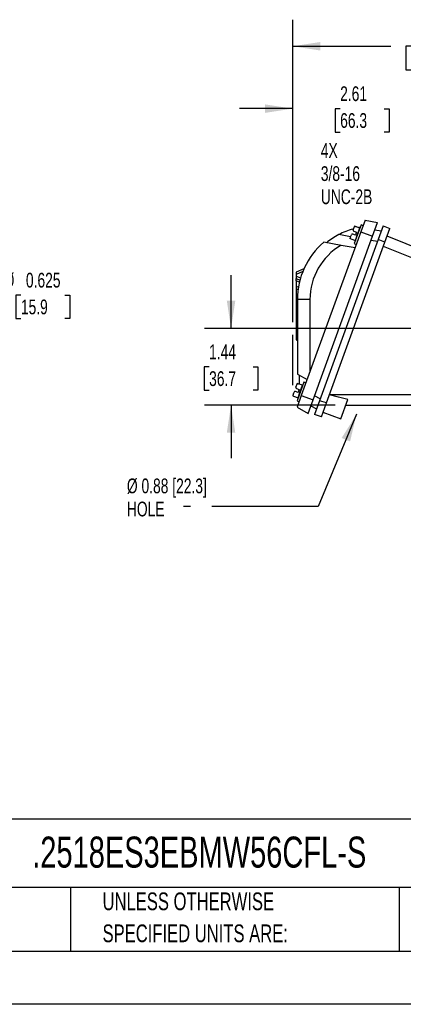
# Model space of a CAD drawing. Header units: inches. Extents: x 0 to 11, y 0 to 8.5.
# Tile 6 of 9: x 6.2 to 8, y 0 to 4.6. Entities that reach past the tile are written whole.
import ezdxf

# ---------------------------------------------------------------- set-up
doc = ezdxf.new("R2010")
doc.units = ezdxf.units.IN
doc.header["$MEASUREMENT"] = 0
doc.linetypes.add('CENTERX2', pattern=[0.8, 0.5, -0.1, 0.1, -0.1])
doc.layers.add('DIMENSIONS', color=140, linetype='Continuous', lineweight=25)
doc.layers.add('TEXT', color=140, linetype='Continuous', lineweight=25)
doc.styles.add('SLDTEXTSTYLE0', font='TXT', dxfattribs={"width": 0.7})
doc.dimstyles.new('SLDDIMSTYLE0', dxfattribs={"dimtxt": 0.069444, "dimasz": 0.13, "dimexe": 0, "dimexo": 0.0625, "dimgap": 0.017361, "dimtad": 0, "dimtih": 1, "dimtoh": 1, "dimlfac": 4, "dimrnd": 1e-09, "dimzin": 4, "dimdsep": 46, "dimtxsty": 'SLDTEXTSTYLE0', "dimsah": 1, "dimcen": 0.09, "dimadec": 0, "dimazin": 1, "dimtfac": 1, "dimtofl": 0, "dimtmove": 0, "dimatfit": 3, "dimfxl": 0, "dimfrac": 2, "dimtolj": 1, "dimtzin": 12, "dimarcsym": 0})
doc.dimstyles.new('SLDDIMSTYLE3', dxfattribs={"dimtxt": 0.069444, "dimasz": 0.13, "dimexe": 0, "dimexo": 0.0625, "dimgap": 0.017361, "dimtad": 0, "dimtih": 1, "dimtoh": 1, "dimlfac": 4, "dimrnd": 1e-09, "dimzin": 12, "dimdsep": 46, "dimtxsty": 'SLDTEXTSTYLE0', "dimsah": 1, "dimcen": 0.09, "dimadec": 0, "dimazin": 3, "dimtfac": 1, "dimtmove": 0, "dimatfit": 0, "dimfxl": 0, "dimfrac": 2, "dimtolj": 1, "dimtzin": 12, "dimarcsym": 0})
doc.dimstyles.new('SLDDIMSTYLE4', dxfattribs={"dimtxt": 0.18, "dimasz": 0.13, "dimexe": 0, "dimexo": 0.0625, "dimgap": 0, "dimtad": 0, "dimtih": 1, "dimtoh": 1, "dimdec": 0, "dimrnd": 1e-09, "dimzin": 0, "dimdsep": 46, "dimtxsty": 'Standard', "dimsah": 1, "dimcen": 0.09, "dimadec": 0, "dimazin": 0, "dimtfac": 0.13, "dimtdec": 0, "dimtofl": 0, "dimtmove": 0, "dimatfit": 3, "dimfxl": 0, "dimfrac": 2, "dimtolj": 1, "dimtzin": 0, "dimarcsym": 0})
doc.dimstyles.new('SLDDIMSTYLE8', dxfattribs={"dimtxt": 0.069444, "dimasz": 0.13, "dimexe": 0, "dimexo": 0.0625, "dimgap": 0.017361, "dimtad": 0, "dimtih": 1, "dimtoh": 1, "dimdec": 3, "dimlfac": 2.5, "dimrnd": 1e-09, "dimdsep": 46, "dimtxsty": 'SLDTEXTSTYLE0', "dimsah": 1, "dimcen": 0, "dimadec": 0, "dimazin": 2, "dimtfac": 1, "dimtdec": 3, "dimtofl": 0, "dimtmove": 0, "dimatfit": 3, "dimfxl": 0, "dimfrac": 2, "dimtolj": 1, "dimtzin": 12, "dimarcsym": 0})

# ---------------------------------------------------------------- blocks, each defined once
blk = doc.blocks.new('SW_NOTE_0_2')
at = {"layer": 'TEXT', "color": 0, "linetype": 'CENTERX2', "lineweight": 18, "char_height": 0.083333, "attachment_point": 1, "style": 'SLDTEXTSTYLE0'}
for s, insert in [('UNLESS OTHERWISE', (0, 0.1074)), ('SPECIFIED UNITS ARE:', (0, -0.0431))]:
    blk.add_mtext(s, dxfattribs=dict(at, insert=insert))
blk = doc.blocks.new('_D_8')
at = {"layer": 'DIMENSIONS'}
for p, q in [((7.2028, 3.1795), (7.2028, 3.4295)), ((8.2353, 3.1795), (7.0778, 3.1795)), ((7.0996, 2.9988), (7.0763, 2.9988)), ((7.0763, 2.9988), (7.0763, 2.8884)), ((7.306, 2.9988), (7.3293, 2.9988)), ((7.3293, 2.9988), (7.3293, 2.8884)), ((7.0763, 2.8884), (7.0996, 2.8884)), ((7.3293, 2.8884), (7.306, 2.8884)), ((7.6914, 2.8184), (7.0778, 2.8184)), ((7.2028, 2.8184), (7.2028, 2.5684))]:
    blk.add_line(p, q, dxfattribs=at)
for points in [[(7.2028, 3.1795), (7.2228, 3.3095), (7.1828, 3.3095)], [(7.2028, 2.8184), (7.1828, 2.6884), (7.2228, 2.6884)]]:
    blk.add_solid(points, dxfattribs=at)
at = {"layer": 'DIMENSIONS', "char_height": 0.06944, "attachment_point": 1, "style": 'SLDTEXTSTYLE0'}
for s, insert in [('1.44', (7.0996, 3.1039)), ('36.7', (7.0996, 2.9779))]:
    blk.add_mtext(s, dxfattribs=dict(at, insert=insert))
blk = doc.blocks.new('_D_13')
at = {"layer": 'DIMENSIONS'}
for p, q in [((7.4924, 3.2095), (7.4924, 4.3382)), ((8.1453, 3.5238), (8.1453, 4.3382)), ((7.4924, 4.2132), (7.2424, 4.2132)), ((7.7156, 4.213), (7.6923, 4.213)), ((7.6923, 4.213), (7.6923, 4.1026)), ((7.9221, 4.213), (7.9454, 4.213)), ((7.9454, 4.213), (7.9454, 4.1026)), ((8.1453, 4.2132), (8.3953, 4.2132)), ((7.6923, 4.1026), (7.7156, 4.1026)), ((7.9454, 4.1026), (7.9221, 4.1026)), ((7.4924, 2.9121), (7.4924, 3.1495))]:
    blk.add_line(p, q, dxfattribs=at)
for points in [[(7.4924, 4.2132), (7.3624, 4.2332), (7.3624, 4.1932)], [(8.1453, 4.2132), (8.2753, 4.1932), (8.2753, 4.2332)]]:
    blk.add_solid(points, dxfattribs=at)
at = {"layer": 'DIMENSIONS', "char_height": 0.06944, "attachment_point": 1, "style": 'SLDTEXTSTYLE0'}
for s, insert in [('2.61', (7.7156, 4.3181)), ('66.3', (7.7156, 4.1921))]:
    blk.add_mtext(s, dxfattribs=dict(at, insert=insert))
blk = doc.blocks.new('_D_14')
at = {"layer": 'DIMENSIONS'}
for p, q in [((7.4924, 3.2095), (7.4924, 4.6316)), ((8.8679, 3.8121), (8.8679, 4.6316)), ((7.4924, 4.5066), (7.9539, 4.5066)), ((8.0481, 4.5064), (8.0247, 4.5064)), ((8.0247, 4.5064), (8.0247, 4.396)), ((8.3122, 4.5064), (8.3356, 4.5064)), ((8.3356, 4.5064), (8.3356, 4.396)), ((8.8679, 4.5066), (8.4064, 4.5066)), ((8.0247, 4.396), (8.0481, 4.396)), ((8.3356, 4.396), (8.3122, 4.396)), ((7.4924, 2.9122), (7.4924, 3.1495))]:
    blk.add_line(p, q, dxfattribs=at)
for points in [[(7.4924, 4.5066), (7.6224, 4.4866), (7.6224, 4.5266)], [(8.8679, 4.5066), (8.7379, 4.5266), (8.7379, 4.4866)]]:
    blk.add_solid(points, dxfattribs=at)
at = {"layer": 'DIMENSIONS', "char_height": 0.06944, "attachment_point": 1, "style": 'SLDTEXTSTYLE0'}
for s, insert in [('5.50', (8.077, 4.6115)), ('139.7', (8.0481, 4.4855))]:
    blk.add_mtext(s, dxfattribs=dict(at, insert=insert))
blk = doc.blocks.new('SW_NOTE_0_8')
at = {"layer": 'TEXT', "color": 0, "linetype": 'CENTERX2', "lineweight": 18, "attachment_point": 1, "style": 'SLDTEXTSTYLE0'}
for s, insert, char_height in [('Ø 0.88 [22.3]', (-0.2658, 0.1315), 0.069444), ('HOLE', (-0.2658, 0.0227), 0.06944)]:
    blk.add_mtext(s, dxfattribs=dict(at, insert=insert, char_height=char_height))
blk = doc.blocks.new('SW_NOTE_0_9')
at = {"layer": 'TEXT', "color": 0, "linetype": 'CENTERX2', "lineweight": 18, "char_height": 0.06944, "attachment_point": 1, "style": 'SLDTEXTSTYLE0'}
for s, insert in [('4X', (-0.407, 0.2474)), ('3/8-16', (-0.407, 0.1386)), ('UNC-2B', (-0.407, 0.0298))]:
    blk.add_mtext(s, dxfattribs=dict(at, insert=insert))
blk = doc.blocks.new('_D_16')
at = {"layer": 'DIMENSIONS'}
for p, q in [((5.9118, 3.2125), (6.0701, 3.3361)), ((6.0701, 3.3361), (6.1336, 3.3361)), ((6.2149, 3.3361), (6.1916, 3.3361)), ((6.1916, 3.3361), (6.1916, 3.2256)), ((6.4213, 3.3361), (6.4446, 3.3361)), ((6.4446, 3.3361), (6.4446, 3.2256)), ((6.1916, 3.2256), (6.2149, 3.2256)), ((6.4446, 3.2256), (6.4213, 3.2256))]:
    blk.add_line(p, q, dxfattribs=at)
blk.add_solid([(5.9118, 3.2125), (6.0266, 3.2768), (6.002, 3.3083)], dxfattribs=at)
at = {"layer": 'DIMENSIONS', "char_height": 0.06944, "attachment_point": 1, "style": 'SLDTEXTSTYLE0'}
for s, insert in [('%%c', (6.1336, 3.4411)), ('0.625', (6.2385, 3.4411)), ('15.9', (6.2149, 3.3152))]:
    blk.add_mtext(s, dxfattribs=dict(at, insert=insert))

msp = doc.modelspace()

# ---------------------------------------------------------------- linework, layer by layer
for p, q in [((7.78307, 3.66071), (7.78032, 3.65315)), ((7.81421, 3.66597), (7.78223, 3.57811)), ((7.78772, 3.65911), (7.78316, 3.66077)), ((7.80835, 3.65161), (7.78772, 3.65911)), ((7.83285, 3.68843), (7.81285, 3.63347)), ((7.82346, 3.6626), (7.81421, 3.66597)), ((7.83285, 3.68843), (7.89191, 3.67801)), ((7.86834, 3.61327), (7.89191, 3.67801)), ((7.91774, 3.66265), (7.89421, 3.59799)), ((7.91774, 3.66265), (7.94949, 3.64917)), ((7.81285, 3.63347), (7.53277, 2.86396)), ((7.58827, 2.84376), (7.86834, 3.61327)), ((7.76391, 3.61084), (7.70894, 3.62053)), ((7.76819, 3.61982), (7.76833, 3.62016)), ((7.78726, 3.61812), (7.77449, 3.62276)), ((7.77652, 3.64269), (7.77664, 3.64304)), ((7.77958, 3.63673), (7.79234, 3.63208)), ((7.78697, 3.59287), (7.79766, 3.62224)), ((7.7898, 3.6251), (7.78726, 3.61812)), ((7.79234, 3.63208), (7.7898, 3.6251)), ((7.7898, 3.6251), (7.79766, 3.62224)), ((7.79766, 3.62224), (7.80835, 3.65161)), ((7.79766, 3.62224), (7.79822, 3.62204)), ((7.80911, 3.65196), (7.80835, 3.65161)), ((7.81285, 3.63347), (7.86834, 3.61327)), ((7.90822, 3.63649), (7.87869, 3.6417)), ((7.92596, 3.58452), (7.94949, 3.64917)), ((8.11576, 3.54069), (7.93639, 3.61316)), ((7.89421, 3.59799), (7.6179, 2.83884)), ((7.7196, 3.57019), (7.63834, 3.58452)), ((7.65089, 2.82875), (7.92596, 3.58452)), ((7.78558, 3.55855), (7.7196, 3.57019)), ((7.76412, 3.60866), (7.76175, 3.60215)), ((7.76635, 3.60038), (7.76175, 3.60205)), ((7.76635, 3.60038), (7.78697, 3.59287)), ((7.78223, 3.57811), (7.79147, 3.57474)), ((7.78697, 3.59287), (7.78733, 3.59212)), ((7.86145, 3.59433), (7.89098, 3.58913)), ((7.92596, 3.58452), (7.89421, 3.59799)), ((8.11576, 3.48556), (7.91889, 3.5651)), ((7.54541, 3.46012), (7.50959, 3.44342)), ((7.53977, 3.44679), (7.50959, 3.43272)), ((7.50959, 3.44342), (7.50959, 3.43272)), ((7.50959, 3.43272), (7.50959, 3.42492)), ((7.50959, 3.42492), (7.50959, 3.41422)), ((7.52905, 3.41585), (7.50959, 3.42492)), ((7.50959, 3.41422), (7.52639, 3.40638)), ((7.50959, 3.40351), (7.50959, 3.41422)), ((7.50959, 3.40351), (7.50959, 3.37124)), ((7.52399, 3.3968), (7.50959, 3.40351)), ((7.51973, 3.37597), (7.50959, 3.37124)), ((7.50959, 3.37124), (7.50959, 3.36054)), ((7.51792, 3.36442), (7.50959, 3.36054)), ((7.50959, 3.36054), (7.50959, 3.13621)), ((7.51451, 3.31541), (7.51451, 2.98514)), ((7.57357, 3.31541), (7.51451, 3.31541)), ((7.57357, 3.31541), (7.57357, 2.97605)), ((7.50959, 3.13621), (7.50959, 3.1255)), ((7.50959, 3.13621), (7.51451, 3.13391)), ((7.50959, 3.1255), (7.51451, 3.12321)), ((7.51532, 2.96469), (7.56004, 2.93887)), ((7.51376, 2.9208), (7.51101, 2.91324)), ((7.5449, 2.92605), (7.51292, 2.83819)), ((7.51842, 2.9192), (7.51386, 2.92086)), ((7.53904, 2.91169), (7.51842, 2.9192)), ((7.52436, 2.91704), (7.52436, 2.95948)), ((7.55415, 2.92269), (7.5449, 2.92605)), ((7.49888, 2.87991), (7.49902, 2.88025)), ((7.51795, 2.8782), (7.50519, 2.88285)), ((7.50722, 2.90277), (7.50733, 2.90312)), ((7.51027, 2.89681), (7.52303, 2.89217)), ((7.51767, 2.85296), (7.52835, 2.88232)), ((7.52049, 2.88519), (7.51795, 2.8782)), ((7.52303, 2.89217), (7.52049, 2.88519)), ((7.52049, 2.88519), (7.52835, 2.88232)), ((7.52835, 2.88232), (7.53904, 2.91169)), ((7.52835, 2.88232), (7.52891, 2.88212)), ((7.5398, 2.91204), (7.53904, 2.91169)), ((7.49704, 2.86047), (7.49244, 2.86214)), ((7.49482, 2.86874), (7.49245, 2.86223)), ((7.49704, 2.86047), (7.51767, 2.85296)), ((7.53277, 2.86396), (7.51277, 2.809)), ((7.51292, 2.83819), (7.52217, 2.83482)), ((7.51767, 2.85296), (7.51802, 2.8522)), ((7.53277, 2.86396), (7.58827, 2.84376)), ((7.5647, 2.77902), (7.58827, 2.84376)), ((7.6179, 2.83884), (7.59436, 2.77419)), ((7.62112, 2.84771), (7.59516, 2.8627)), ((7.65089, 2.82875), (7.6179, 2.83884)), ((7.62735, 2.7641), (7.65089, 2.82875)), ((7.66551, 2.86894), (8.11576, 2.86894)), ((7.71817, 2.75463), (7.75125, 2.84551)), ((7.51277, 2.809), (7.5647, 2.77902)), ((7.57792, 2.81533), (7.60389, 2.80034)), ((7.63493, 2.78493), (7.71817, 2.75463)), ((7.74137, 2.81837), (8.11576, 2.81837)), ((7.62735, 2.7641), (7.59436, 2.77419))]:
    msp.add_line(p, q)
at = {"color": 7, "linetype": 'Continuous'}
msp.add_line((11.0001, 0.00011), (0.0001, 0.00011), dxfattribs=at)
at = {"flags": 128}
for points in [[(7.77652, 3.64269), (7.77946, 3.65069), (7.78245, 3.65655), (7.7836, 3.65785), (7.78507, 3.65888), (7.78605, 3.65922), (7.78715, 3.65926), (7.78772, 3.65911)], [(7.76635, 3.60038), (7.76558, 3.6008), (7.76498, 3.6014), (7.76434, 3.60258), (7.76394, 3.60479), (7.76502, 3.61088), (7.76833, 3.62016)], [(7.50722, 2.90277), (7.51015, 2.91077), (7.51314, 2.91664), (7.5143, 2.91793), (7.51576, 2.91896), (7.51675, 2.9193), (7.51784, 2.91934), (7.51842, 2.9192)], [(7.49704, 2.86047), (7.49628, 2.86088), (7.49568, 2.86148), (7.49503, 2.86267), (7.49464, 2.86487), (7.49571, 2.87096), (7.49902, 2.88025)], [(7.75125, 2.84551), (7.70816, 2.85587), (7.66504, 2.86764)]]:
    msp.add_lwpolyline(points, dxfattribs=at)
for centre, radius, start, end in [((7.86884, 3.31541), 0.34449, 117.65709, 129.22185), ((7.86884, 3.31541), 0.34449, 105.71827, 117.65709), ((7.77281, 3.61814), 0.00492, 70, 155.70662), ((7.78126, 3.64135), 0.00492, 164.29338, 250), ((7.86884, 3.31541), 0.34449, 99.80794, 101.01607), ((7.86884, 3.31541), 0.35433, 130.58081, 180), ((7.86884, 3.31541), 0.29528, 120.3603, 180), ((7.5035, 2.87822), 0.00492, 70, 155.70662), ((7.51195, 2.90144), 0.00492, 164.29338, 250)]:
    msp.add_arc(centre, radius, start, end)
msp.add_ellipse((7.57357, 2.94904), major_axis=(-0.02094, 0.12601), ratio=0.4382009, start_param=1.2083872, end_param=1.373903)
at = {"layer": 'TEXT'}
for p, q in [((10.75, 0.87111), (0.25, 0.87111)), ((10.75, 0.55), (0.25, 0.55)), ((6.44804, 0.55), (6.44804, 0.25)), ((7.99308, 0.55), (7.99308, 0.25)), ((0.25, 0.25), (10.75, 0.25))]:
    msp.add_line(p, q, dxfattribs=at)

# ---------------------------------------------------------------- block references
at = {"layer": 'TEXT', "linetype": 'CENTERX2', "lineweight": 18}
for name, p in [('SW_NOTE_0_9', (8.03174, 3.80369)), ('SW_NOTE_0_8', (6.97898, 2.34183)), ('SW_NOTE_0_2', (6.59874, 0.41872))]:
    msp.add_blockref(name, p, dxfattribs=at)

# ---------------------------------------------------------------- texts
at = {"layer": 'TEXT', "linetype": 'CENTERX2', "lineweight": 18, "insert": (6.26802, 0.78897), "char_height": 0.1458333, "attachment_point": 1, "style": 'SLDTEXTSTYLE0'}
msp.add_mtext('.2518ES3EBMW56CFL-S', dxfattribs=at)

# ---------------------------------------------------------------- dimensions: what is measured, and where the dimension line sits
at = {"layer": 'DIMENSIONS'}
for base, p1, p2, dimstyle, picture, middle in [((7.49245, 4.50657), (8.86786, 3.76211), (7.49245, 2.86223), 'SLDDIMSTYLE0', '_D_14', (8.18015, 4.50657)), ((7.49242, 4.21316), (8.14528, 3.47377), (7.49242, 2.86215), 'SLDDIMSTYLE3', '_D_13', (7.81885, 4.21316))]:
    dim = msp.add_linear_dim(base=base, p1=p1, p2=p2, dimstyle=dimstyle, dxfattribs=at)
    dim.commit()
    dim.dimension.update_dxf_attribs({"geometry": picture, "text_midpoint": middle, "dimtype": 160})
dim = msp.add_diameter_dim_2p(p1=(5.71468, 3.05875), p2=(5.91177, 3.21255), dimstyle='SLDDIMSTYLE8', dxfattribs=at)
dim.commit()
dim.dimension.update_dxf_attribs({"geometry": '_D_16', "text_midpoint": (6.31812, 3.33608), "dimtype": 163})
dim = msp.add_linear_dim(base=(7.2028, 3.17953), p1=(7.74137, 2.81837), p2=(8.28528, 3.17953), angle=90, dimstyle='SLDDIMSTYLE3', dxfattribs=at)
dim.commit()
dim.dimension.update_dxf_attribs({"geometry": '_D_8', "text_midpoint": (7.2028, 2.99895), "dimtype": 160})

# ---------------------------------------------------------------- leaders
at = {"layer": 'TEXT', "linetype": 'CENTERX2', "lineweight": 18}
msp.add_leader([(7.79251, 2.77588), (7.61189, 2.34183), (6.97898, 2.34183)], dimstyle='SLDDIMSTYLE4', dxfattribs=at)

doc.saveas('drawing.dxf')
